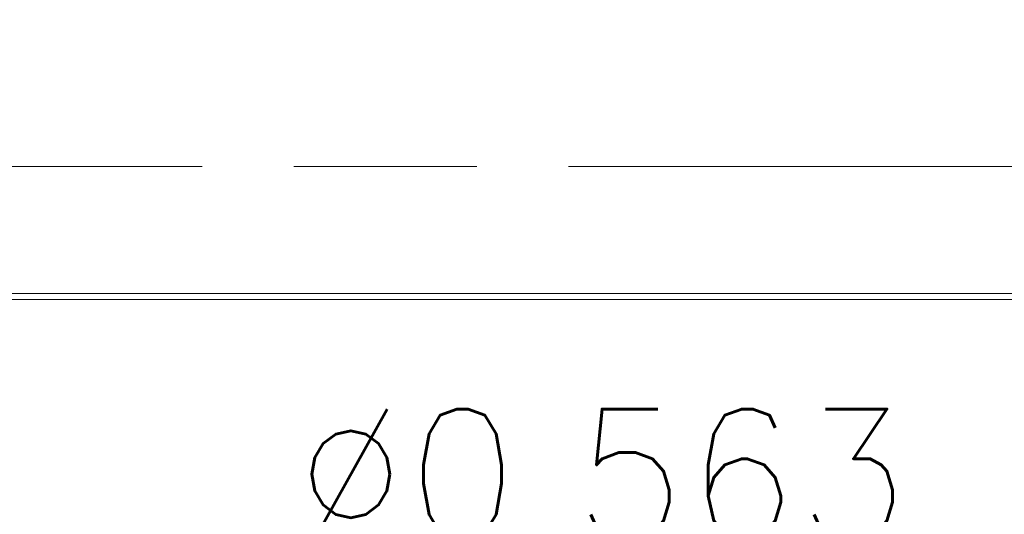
# Model space of a CAD drawing. Header units: inches. Extents: x 14 to 423, y 12 to 263.
# Tile 5 of 124: x 140 to 156, y 63 to 71. Entities that reach past the tile are written whole.
import ezdxf

# ---------------------------------------------------------------- set-up
doc = ezdxf.new("R2010")
doc.units = ezdxf.units.IN
doc.header["$LTSCALE"] = 26
doc.header["$MEASUREMENT"] = 0
doc.linetypes.add('CHAIN', pattern=[0.7087, 0.4724, -0.0591, 0.1181, -0.0591])
for name, color, linetype, lineweight in [('Centerline (ANSI)', 7, 'Continuous', 5), ('Dimension (ANSI)', 7, 'Continuous', 5), ('Visible (ANSI)', 7, 'Continuous', 5)]:
    doc.layers.add(name, color=color, linetype=linetype, lineweight=lineweight)
doc.styles.add('ROMANS', font='romans.shx')
doc.dimstyles.new('Default (ANSI)', dxfattribs={"dimscale": 26, "dimtxt": 0.08, "dimasz": 0.098425, "dimexe": 0.125, "dimexo": 0.0625, "dimgap": 0.031496, "dimtad": 0, "dimtih": 1, "dimtoh": 1, "dimrnd": 1e-08, "dimzin": 0, "dimdsep": 46, "dimtxsty": 'ROMANS', "dimcen": 0.09, "dimdle": 0.393701, "dimclrd": 256, "dimclre": 256, "dimclrt": 256, "dimadec": 0, "dimazin": 0, "dimtfac": 1.25, "dimtofl": 0, "dimtmove": 0, "dimatfit": 3, "dimfxl": 1, "dimtolj": 1, "dimtzin": 0, "dimlwd": -1, "dimlwe": -1, "dimarcsym": 0})

# ---------------------------------------------------------------- blocks, each defined once
blk = doc.blocks.new('*D30')
at = {"layer": 'Defpoints', "color": 0, "transparency": 16777216}
for p in [(164.241, 68.674), (163.926, 68.208)]:
    blk.add_point(p, dxfattribs=at)
at = {"layer": 'Dimension (ANSI)', "transparency": 16777216}
for p, q in [((164.083, 66.101), (164.083, 70.781)), ((161.743, 68.441), (166.423, 68.441)), ((159.35, 61.447), (162.491, 66.088)), ((155.779, 61.447), (159.35, 61.447))]:
    blk.add_line(p, q, dxfattribs=at)
blk.add_solid([(162.138, 66.327), (162.844, 65.849), (163.926, 68.208)], dxfattribs=at)
at = {"layer": 'Dimension (ANSI)', "transparency": 16777216, "insert": (149.562, 61.447), "char_height": 2.08, "attachment_point": 5, "style": 'ROMANS'}
blk.add_mtext('\\A1;∅0.563{\\P(6 PL.)}', dxfattribs=at)

msp = doc.modelspace()

# ---------------------------------------------------------------- linework, layer by layer
at = {"layer": 'Centerline (ANSI)', "linetype": 'CHAIN', "ltscale": 0.952448}
msp.add_line((113.927, 68.4406), (167.6145, 68.4406), dxfattribs=at)
at = {"layer": 'Visible (ANSI)'}
for p, q in [((162.8332, 66.4093), (118.7082, 66.4093)), ((118.7082, 66.3156), (162.8332, 66.3156))]:
    msp.add_line(p, q, dxfattribs=at)

# ---------------------------------------------------------------- dimensions: what is measured, and where the dimension line sits
at = {"layer": 'Dimension (ANSI)'}
dim = msp.add_diameter_dim_2p(p1=(164.2408, 68.6736), p2=(163.9256, 68.2077), text='<>{\\P(6 PL.)}', dimstyle='Default (ANSI)', override={"dimdec": 3, "dimlfac": 1, "dimtp": 0, "dimtm": 0, "dimtdec": 2}, dxfattribs=at)
dim.commit()
dim.dimension.update_dxf_attribs({"geometry": '*D30', "text_midpoint": (149.5623, 61.4468), "dimtype": 163})

doc.saveas('drawing.dxf')
